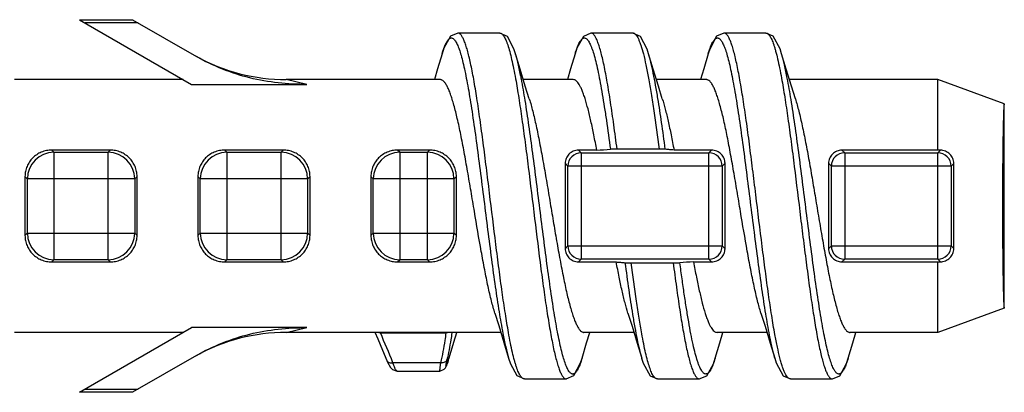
# Model space of a CAD drawing. Header units: millimetres. Extents: x 9.9 to 79.1, y 53.5 to 70.2.
# Tile 2 of 2: x 42.1 to 79.1, y 54.9 to 68.9. Entities that reach past the tile are written whole.
import ezdxf

# ---------------------------------------------------------------- set-up
doc = ezdxf.new("R2010")
doc.units = ezdxf.units.MM
doc.header["$LTSCALE"] = 8.064195
doc.layers.get('0').update_dxf_attribs({"linetype": 'CONTINUOUS'})

msp = doc.modelspace()

# ---------------------------------------------------------------- linework, layer by layer
at = {"color": 7, "linetype": 'Continuous'}
for p, q in [((44.332, 68.857), (48.545, 66.425)), ((44.334, 68.856), (46.334, 68.856)), ((46.332, 68.857), (48.732, 67.472)), ((46.545, 68.734), (44.545, 68.734)), ((60.135, 68.354), (58.558, 68.354)), ((60.131, 68.354), (60.135, 68.354)), ((65.133, 68.353), (63.557, 68.353)), ((63.558, 68.353), (63.557, 68.353)), ((65.131, 68.353), (65.133, 68.353)), ((70.132, 68.354), (68.555, 68.354)), ((68.558, 68.353), (68.555, 68.354)), ((57.964, 67.571), (57.796, 67.008)), ((60.897, 66.998), (60.725, 67.571)), ((62.964, 67.574), (62.796, 67.011)), ((67.965, 67.573), (67.796, 67.008)), ((70.897, 66.999), (70.725, 67.572)), ((57.796, 67.008), (57.673, 66.606)), ((62.796, 67.011), (62.673, 66.606)), ((67.796, 67.008), (67.673, 66.606)), ((60.944, 66.632), (60.942, 66.643)), ((60.944, 66.63), (60.942, 66.643)), ((48.231, 66.606), (41.894, 66.606)), ((48.545, 66.425), (52.884, 66.425)), ((57.894, 66.606), (52.107, 66.606)), ((52.884, 66.425), (52.107, 66.606)), ((62.894, 66.606), (61.016, 66.606)), ((67.894, 66.606), (66.016, 66.606)), ((76.594, 66.606), (71.016, 66.606)), ((79.094, 65.696), (76.594, 66.606)), ((76.594, 63.957), (76.594, 66.606)), ((79.094, 58.016), (79.094, 65.696)), ((45.494, 63.957), (43.293, 63.957)), ((43.376, 63.873), (43.293, 63.957)), ((43.376, 63.873), (43.376, 59.839)), ((43.376, 63.873), (45.411, 63.873)), ((45.494, 63.957), (45.411, 63.873)), ((45.411, 59.839), (45.411, 63.873)), ((51.994, 63.957), (49.793, 63.957)), ((49.876, 63.873), (49.793, 63.957)), ((49.876, 63.873), (51.911, 63.873)), ((49.876, 63.873), (49.876, 59.839)), ((51.994, 63.957), (51.911, 63.873)), ((51.911, 59.839), (51.911, 63.873)), ((57.494, 63.957), (56.293, 63.957)), ((56.376, 63.873), (56.293, 63.957)), ((56.376, 63.873), (57.411, 63.873)), ((56.376, 63.873), (56.376, 59.839)), ((57.494, 63.957), (57.411, 63.873)), ((57.411, 59.839), (57.411, 63.873)), ((63.779, 63.957), (63.093, 63.957)), ((63.194, 63.856), (63.093, 63.957)), ((63.194, 63.856), (67.994, 63.856)), ((63.194, 63.856), (63.194, 59.856)), ((66.117, 63.989), (64.54, 63.989)), ((68.094, 63.957), (66.681, 63.957)), ((68.094, 63.957), (67.994, 63.856)), ((67.994, 59.856), (67.994, 63.856)), ((76.594, 63.957), (72.993, 63.957)), ((73.094, 63.856), (72.993, 63.957)), ((73.094, 63.856), (76.594, 63.856)), ((73.094, 63.856), (73.094, 59.856)), ((76.694, 63.956), (76.594, 63.957)), ((76.694, 63.956), (76.594, 63.856)), ((76.594, 59.856), (76.594, 63.856)), ((62.589, 63.46), (62.694, 63.356)), ((68.494, 63.356), (62.694, 63.356)), ((62.694, 60.356), (62.694, 63.356)), ((68.494, 63.356), (68.598, 63.46)), ((68.494, 63.356), (68.494, 60.356)), ((72.489, 63.46), (72.594, 63.356)), ((77.094, 63.356), (72.594, 63.356)), ((72.594, 60.356), (72.594, 63.356)), ((77.094, 63.356), (77.194, 63.456)), ((77.094, 63.356), (77.094, 60.356)), ((42.287, 62.963), (42.377, 62.873)), ((46.411, 62.873), (46.501, 62.963)), ((48.787, 62.963), (48.877, 62.873)), ((52.911, 62.873), (53.001, 62.963)), ((55.287, 62.963), (55.377, 62.873)), ((58.411, 62.873), (58.501, 62.963)), ((42.377, 60.839), (42.377, 62.873)), ((46.411, 62.873), (42.377, 62.873)), ((46.411, 62.873), (46.411, 60.839)), ((52.911, 62.873), (48.877, 62.873)), ((48.877, 60.839), (48.877, 62.873)), ((52.911, 62.873), (52.911, 60.839)), ((58.411, 62.873), (55.377, 62.873)), ((55.377, 60.839), (55.377, 62.873)), ((58.411, 62.873), (58.411, 60.839)), ((42.377, 60.839), (42.287, 60.749)), ((42.377, 60.839), (46.411, 60.839)), ((46.501, 60.749), (46.411, 60.839)), ((48.877, 60.839), (48.787, 60.749)), ((48.877, 60.839), (52.911, 60.839)), ((53.001, 60.749), (52.911, 60.839)), ((55.377, 60.839), (55.287, 60.749)), ((55.377, 60.839), (58.411, 60.839)), ((58.501, 60.749), (58.411, 60.839)), ((62.694, 60.356), (62.589, 60.252)), ((62.694, 60.356), (68.494, 60.356)), ((68.598, 60.252), (68.494, 60.356)), ((72.594, 60.356), (72.489, 60.252)), ((72.594, 60.356), (77.094, 60.356)), ((77.194, 60.256), (77.094, 60.356)), ((43.293, 59.755), (43.376, 59.839)), ((43.293, 59.755), (45.494, 59.755)), ((45.411, 59.839), (43.376, 59.839)), ((45.411, 59.839), (45.494, 59.755)), ((49.793, 59.755), (49.876, 59.839)), ((49.793, 59.755), (51.994, 59.755)), ((51.911, 59.839), (49.876, 59.839)), ((51.911, 59.839), (51.994, 59.755)), ((56.293, 59.755), (56.376, 59.839)), ((56.293, 59.755), (57.494, 59.755)), ((57.411, 59.839), (56.376, 59.839)), ((57.411, 59.839), (57.494, 59.755)), ((63.093, 59.755), (63.194, 59.856)), ((63.093, 59.755), (64.508, 59.755)), ((67.994, 59.856), (63.194, 59.856)), ((65.072, 59.723), (66.649, 59.723)), ((67.41, 59.755), (68.094, 59.755)), ((67.994, 59.856), (68.094, 59.755)), ((72.993, 59.755), (73.094, 59.856)), ((72.993, 59.755), (76.594, 59.755)), ((76.594, 59.856), (73.094, 59.856)), ((76.594, 59.856), (76.694, 59.756)), ((76.594, 59.755), (76.694, 59.756)), ((76.594, 57.106), (76.594, 59.755)), ((79.094, 58.016), (76.594, 57.106)), ((48.231, 57.106), (41.894, 57.106)), ((44.332, 54.855), (48.545, 57.287)), ((52.884, 57.287), (48.545, 57.287)), ((52.107, 57.106), (52.884, 57.287)), ((60.173, 57.106), (52.107, 57.106)), ((55.648, 57.085), (58.104, 57.085)), ((58.331, 57.101), (58.329, 57.086)), ((58.331, 57.101), (58.329, 57.086)), ((58.403, 56.734), (58.517, 57.106)), ((65.174, 57.106), (63.296, 57.106)), ((63.396, 56.712), (63.516, 57.106)), ((70.173, 57.106), (68.296, 57.106)), ((68.398, 56.716), (68.517, 57.106)), ((76.594, 57.106), (73.296, 57.106)), ((73.396, 56.713), (73.516, 57.106)), ((58.228, 56.147), (58.403, 56.734)), ((60.289, 56.725), (60.464, 56.141)), ((63.225, 56.14), (63.396, 56.712)), ((68.226, 56.14), (68.398, 56.716)), ((70.296, 56.704), (70.464, 56.139)), ((73.225, 56.141), (73.396, 56.713)), ((48.732, 56.24), (46.332, 54.855)), ((57.909, 55.967), (56.117, 55.967)), ((58.127, 55.848), (58.231, 56.159)), ((56.278, 55.651), (57.873, 55.651)), ((58.127, 55.849), (58.127, 55.848)), ((58.127, 55.849), (58.127, 55.849)), ((61.057, 55.359), (62.634, 55.359)), ((62.631, 55.359), (62.634, 55.359)), ((66.058, 55.359), (66.056, 55.359)), ((66.056, 55.359), (67.632, 55.359)), ((67.631, 55.359), (67.632, 55.359)), ((71.058, 55.358), (71.055, 55.358)), ((71.055, 55.358), (72.631, 55.358)), ((46.334, 54.856), (44.334, 54.856)), ((44.545, 54.978), (46.545, 54.978))]:
    msp.add_line(p, q, dxfattribs=at)
for points in [[(58.558, 68.356), (58.278, 68.232), (58.032, 67.783), (57.963, 67.572)], [(60.726, 67.572), (60.666, 67.759), (60.417, 68.227), (60.131, 68.356)], [(63.558, 68.356), (63.277, 68.231), (63.032, 67.784), (62.963, 67.572)], [(65.726, 67.573), (65.67, 67.747), (65.415, 68.228), (65.131, 68.356)], [(68.558, 68.356), (68.281, 68.235), (68.022, 67.755), (67.964, 67.573)], [(70.726, 67.573), (70.666, 67.757), (70.409, 68.235), (70.131, 68.356)], [(66.239, 65.887), (66.091, 66.359), (65.895, 67.002), (65.724, 67.575)], [(61.242, 65.879), (61.092, 66.357), (60.897, 66.998)], [(71.241, 65.881), (71.092, 66.359), (70.897, 66.999)], [(59.95, 57.826), (60.094, 57.364), (60.289, 56.725)], [(64.95, 57.828), (65.102, 57.339), (65.297, 56.701), (65.465, 56.137)], [(69.948, 57.83), (70.102, 57.34), (70.296, 56.704)], [(55.438, 57.111), (55.543, 56.866), (55.725, 56.433), (55.886, 56.044)], [(55.886, 56.044), (55.912, 55.982), (56.028, 55.782), (56.105, 55.708), (56.277, 55.651)], [(60.463, 56.141), (60.532, 55.929), (60.777, 55.481), (61.058, 55.356)], [(62.631, 55.356), (62.918, 55.487), (63.17, 55.966), (63.226, 56.14)], [(65.464, 56.139), (65.523, 55.956), (65.782, 55.476), (66.058, 55.356)], [(67.631, 55.356), (67.908, 55.477), (68.158, 55.931), (68.226, 56.141)], [(70.464, 56.139), (70.522, 55.957), (70.779, 55.479), (71.058, 55.356)], [(72.631, 55.356), (72.906, 55.475), (73.159, 55.934), (73.226, 56.14)], [(57.874, 55.651), (58.045, 55.719), (58.09, 55.772), (58.127, 55.849)]]:
    msp.add_lwpolyline(points, dxfattribs=at)
for centre, radius, start, end in [((65.133, 68.256), 0.0996, 78.8729, 89.6686), ((52.106, 73.606), 7, 241.1752, 270.0013), ((43.377, 62.873), 1, 90.0212, 179.9788), ((45.411, 62.873), 1, 0.0212, 89.9788), ((49.877, 62.873), 1, 90.0212, 179.9788), ((51.911, 62.873), 1, 0.0212, 89.9788), ((56.377, 62.873), 1, 90.0212, 179.9788), ((57.411, 62.873), 1, 0.0212, 89.9788), ((63.194, 63.356), 0.5, 90.0238, 179.9762), ((56.872, 188.215), 124.45, 273.18172, 273.41683), ((67.993, 63.356), 0.5, 0.0238, 89.9762), ((73.094, 63.356), 0.5, 90.0238, 179.9762), ((76.593, 63.356), 0.5, 0.0238, 89.9762), ((43.377, 60.839), 1, 180.0212, 269.9788), ((45.411, 60.839), 1, 270.0212, 359.9788), ((49.877, 60.839), 1, 180.0212, 269.9788), ((51.911, 60.839), 1, 270.0212, 359.9788), ((56.377, 60.839), 1, 180.0212, 269.9788), ((57.411, 60.839), 1, 270.0212, 359.9788), ((63.194, 60.356), 0.5, 180.0238, 269.9762), ((67.993, 60.356), 0.5, 270.0238, 359.9762), ((73.094, 60.356), 0.5, 180.0238, 269.9762), ((76.593, 60.356), 0.5, 270.0238, 359.9762), ((74.21, -62.634), 122.578, 93.17992, 93.41861), ((52.106, 50.106), 7, 89.9987, 118.825), ((-7.022, 30.139), 68.218, 22.24835, 23.26638), ((54.084, 57.367), 4.32, 341.8785, 343.5911)]:
    msp.add_arc(centre, radius, start, end, dxfattribs=at)
for centre, major_axis, start_param, end_param in [((62.668, 61.856), (0, 4.75), 1.226274, 1.915319), ((68.52, 61.856), (0, 4.75), -1.915319, -1.226274), ((72.568, 61.856), (0, 4.75), 1.226274, 1.915319), ((77.119, 61.856), (0, 4.559), -1.929482, -1.212111), ((42.368, 61.856), (0, 4.75), 1.335589, 1.806004), ((46.42, 61.856), (0, 4.75), -1.806004, -1.335589), ((48.868, 61.856), (0, 4.75), 1.335589, 1.806004), ((52.92, 61.856), (0, 4.75), -1.806004, -1.335589), ((55.368, 61.856), (0, 4.75), 1.335589, 1.806004), ((58.42, 61.856), (0, 4.75), -1.806004, -1.335589)]:
    msp.add_ellipse(centre, major_axis=major_axis, ratio=0.017455, start_param=start_param, end_param=end_param, dxfattribs=at)
for points, knots in [([(57.963, 67.571), (57.985, 67.645), (58.027, 67.776), (58.089, 67.927), (58.139, 68.023), (58.175, 68.077), (58.21, 68.12), (58.246, 68.15), (58.283, 68.168), (58.321, 68.172), (58.358, 68.162), (58.395, 68.139), (58.431, 68.103), (58.466, 68.055), (58.501, 67.996), (58.552, 67.893), (58.613, 67.733), (58.683, 67.506), (58.754, 67.233), (58.824, 66.917), (58.895, 66.561), (58.966, 66.167), (59.037, 65.738), (59.134, 65.108), (59.253, 64.261), (59.394, 63.194), (59.534, 62.083), (59.675, 60.965), (59.815, 59.876), (59.955, 58.85), (60.095, 57.921), (60.196, 57.338), (60.248, 57.068)], [0, 0, 0, 0, 0.018957, 0.034219, 0.040474, 0.04584, 0.050377, 0.054184, 0.057437, 0.06041, 0.063459, 0.066919, 0.071026, 0.075916, 0.081661, 0.088301, 0.104333, 0.124073, 0.147451, 0.174307, 0.204462, 0.237717, 0.273809, 0.312453, 0.396209, 0.486368, 0.580093, 0.674424, 0.766377, 0.853062, 0.931748, 1, 1, 1, 1]), ([(60.46, 57.098), (60.417, 57.335), (60.334, 57.839), (60.217, 58.636), (60.1, 59.504), (59.941, 60.747), (59.787, 62.02), (59.63, 63.292), (59.512, 64.212), (59.395, 65.08), (59.278, 65.876), (59.178, 66.486), (59.096, 66.924), (59.037, 67.213), (58.978, 67.471), (58.919, 67.698), (58.86, 67.893), (58.802, 68.055), (58.744, 68.182), (58.692, 68.266), (58.65, 68.313), (58.62, 68.337), (58.589, 68.352), (58.568, 68.356), (58.558, 68.356)], [0, 0, 0, 0, 0.062804, 0.133345, 0.210107, 0.291423, 0.460522, 0.5446, 0.625897, 0.702645, 0.77315, 0.835927, 0.863976, 0.889609, 0.912708, 0.933164, 0.950877, 0.965802, 0.977956, 0.987429, 0.991241, 0.994518, 0.997379, 1, 1, 1, 1]), ([(60.135, 68.356), (60.147, 68.356), (60.174, 68.35), (60.212, 68.326), (60.249, 68.289), (60.286, 68.239), (60.322, 68.175), (60.359, 68.098), (60.395, 68.008), (60.447, 67.862), (60.51, 67.647), (60.583, 67.352), (60.656, 67.01), (60.702, 66.765), (60.726, 66.636)], [0, 0, 0, 0, 0.020198, 0.043114, 0.070595, 0.103678, 0.142901, 0.188545, 0.24075, 0.299578, 0.437092, 0.600499, 0.788585, 1, 1, 1, 1]), ([(63.07, 67.88), (63.082, 67.908), (63.106, 67.96), (63.144, 68.03), (63.181, 68.086), (63.219, 68.129), (63.258, 68.158), (63.298, 68.172), (63.339, 68.169), (63.378, 68.151), (63.417, 68.119), (63.455, 68.072), (63.492, 68.012), (63.53, 67.939), (63.568, 67.851), (63.621, 67.708), (63.686, 67.495), (63.761, 67.201), (63.837, 66.859), (63.912, 66.47), (63.987, 66.04), (64.063, 65.571), (64.167, 64.883), (64.24, 64.35), (64.289, 63.986)], [0, 0, 0, 0, 0.019303, 0.035988, 0.050146, 0.061959, 0.071762, 0.08018, 0.088192, 0.096908, 0.107201, 0.119603, 0.134414, 0.151801, 0.171849, 0.194575, 0.247999, 0.311849, 0.385758, 0.469119, 0.561196, 0.661234, 0.768377, 1, 1, 1, 1]), ([(64.54, 63.989), (64.501, 64.296), (64.422, 64.884), (64.302, 65.723), (64.181, 66.471), (64.077, 67.028), (63.991, 67.414), (63.931, 67.655), (63.87, 67.863), (63.81, 68.035), (63.75, 68.171), (63.697, 68.26), (63.653, 68.31), (63.622, 68.336), (63.59, 68.352), (63.568, 68.356), (63.558, 68.356)], [0, 0, 0, 0, 0.203957, 0.392138, 0.560121, 0.704209, 0.766245, 0.821173, 0.868788, 0.90893, 0.941534, 0.96681, 0.976935, 0.985607, 0.993137, 1, 1, 1, 1]), ([(65.152, 68.354), (65.189, 68.347), (65.243, 68.301), (65.297, 68.221), (65.344, 68.132), (65.39, 68.023), (65.457, 67.835), (65.5, 67.682), (65.528, 67.573)], [0, 0, 0, 0, 0.127441, 0.217874, 0.329529, 0.46351, 0.620063, 1, 1, 1, 1]), ([(67.964, 67.573), (67.986, 67.646), (68.028, 67.778), (68.09, 67.929), (68.141, 68.025), (68.176, 68.079), (68.212, 68.122), (68.248, 68.151), (68.285, 68.169), (68.323, 68.172), (68.361, 68.161), (68.398, 68.136), (68.434, 68.1), (68.469, 68.051), (68.505, 67.989), (68.556, 67.884), (68.617, 67.722), (68.688, 67.49), (68.758, 67.213), (68.829, 66.893), (68.9, 66.532), (68.972, 66.132), (69.043, 65.699), (69.141, 65.061), (69.261, 64.206), (69.402, 63.129), (69.543, 62.011), (69.685, 60.888), (69.826, 59.796), (69.967, 58.771), (70.107, 57.846), (70.208, 57.268), (70.261, 57.001)], [0, 0, 0, 0, 0.018926, 0.034122, 0.040345, 0.045682, 0.050188, 0.053962, 0.057187, 0.060153, 0.063222, 0.066724, 0.070885, 0.075842, 0.081669, 0.088401, 0.104636, 0.124587, 0.14819, 0.175285, 0.205684, 0.239178, 0.2755, 0.314365, 0.39851, 0.488943, 0.582792, 0.677055, 0.768725, 0.854877, 0.932779, 1, 1, 1, 1]), ([(70.472, 57.029), (70.429, 57.264), (70.346, 57.766), (70.228, 58.56), (70.11, 59.428), (69.95, 60.676), (69.795, 61.955), (69.637, 63.236), (69.519, 64.164), (69.401, 65.041), (69.283, 65.846), (69.182, 66.462), (69.099, 66.906), (69.04, 67.198), (68.98, 67.46), (68.921, 67.69), (68.862, 67.887), (68.803, 68.051), (68.745, 68.18), (68.693, 68.265), (68.65, 68.312), (68.62, 68.337), (68.589, 68.352), (68.568, 68.356), (68.558, 68.356)], [0, 0, 0, 0, 0.061969, 0.131864, 0.20818, 0.28922, 0.458247, 0.542478, 0.624015, 0.701059, 0.771899, 0.835005, 0.863217, 0.889003, 0.912241, 0.932817, 0.950636, 0.965657, 0.977886, 0.987402, 0.991225, 0.99451, 0.997376, 1, 1, 1, 1]), ([(70.132, 68.356), (70.193, 68.357), (70.263, 68.277), (70.318, 68.182), (70.355, 68.106), (70.392, 68.017), (70.429, 67.915), (70.465, 67.8), (70.516, 67.622), (70.579, 67.369), (70.652, 67.029), (70.698, 66.787), (70.721, 66.658)], [0, 0, 0, 0, 0.099715, 0.138859, 0.1845, 0.236775, 0.295736, 0.361384, 0.43369, 0.597865, 0.787093, 1, 1, 1, 1]), ([(62.964, 67.574), (62.97, 67.594), (62.994, 67.671), (63.019, 67.747), (63.039, 67.801)], [0, 0, 0, 0, 0.269483, 1, 1, 1, 1]), ([(63.039, 67.801), (63.042, 67.808), (63.052, 67.834), (63.062, 67.86), (63.07, 67.88)], [0, 0, 0, 0, 0.259437, 1, 1, 1, 1]), ([(52.884, 66.425), (52.523, 66.425), (51.8, 66.462), (50.731, 66.648), (49.696, 66.976), (49.044, 67.291), (48.732, 67.472)], [0, 0, 0, 0, 0.249995, 0.499998, 0.749987, 1, 1, 1, 1]), ([(60.942, 66.643), (60.909, 66.813), (60.845, 67.123), (60.768, 67.429), (60.728, 67.566)], [0, 0, 0, 0, 0.5491, 1, 1, 1, 1]), ([(65.528, 67.573), (65.563, 67.435), (65.632, 67.134), (65.69, 66.831), (65.72, 66.666)], [0, 0, 0, 0, 0.459074, 1, 1, 1, 1]), ([(66.074, 65.894), (66.047, 66.063), (65.992, 66.383), (65.906, 66.834), (65.82, 67.225), (65.758, 67.464), (65.726, 67.573)], [0, 0, 0, 0, 0.299687, 0.568201, 0.802467, 1, 1, 1, 1]), ([(70.937, 66.666), (70.905, 66.831), (70.843, 67.132), (70.767, 67.431), (70.728, 67.564)], [0, 0, 0, 0, 0.548288, 1, 1, 1, 1]), ([(60.726, 66.636), (60.768, 66.4), (60.852, 65.896), (60.969, 65.1), (61.086, 64.232), (61.245, 62.987), (61.438, 61.402), (61.632, 59.834), (61.793, 58.644), (61.91, 57.845), (62.011, 57.233), (62.093, 56.793), (62.152, 56.503), (62.211, 56.244), (62.27, 56.016), (62.329, 55.821), (62.387, 55.659), (62.445, 55.531), (62.497, 55.447), (62.54, 55.399), (62.57, 55.375), (62.6, 55.36), (62.621, 55.356), (62.631, 55.356)], [0, 0, 0, 0, 0.062556, 0.132899, 0.209539, 0.290782, 0.459893, 0.625417, 0.702259, 0.772877, 0.83574, 0.863824, 0.889494, 0.912625, 0.933099, 0.950825, 0.965771, 0.977946, 0.987429, 0.991241, 0.994518, 0.997379, 1, 1, 1, 1]), ([(63.226, 56.14), (63.204, 56.067), (63.162, 55.936), (63.101, 55.785), (63.05, 55.689), (63.015, 55.635), (62.979, 55.592), (62.943, 55.562), (62.907, 55.544), (62.869, 55.54), (62.831, 55.55), (62.795, 55.573), (62.759, 55.608), (62.724, 55.656), (62.688, 55.716), (62.638, 55.818), (62.577, 55.977), (62.507, 56.204), (62.437, 56.475), (62.366, 56.79), (62.296, 57.145), (62.225, 57.538), (62.154, 57.966), (62.057, 58.595), (61.937, 59.441), (61.797, 60.507), (61.657, 61.616), (61.516, 62.733), (61.376, 63.822), (61.236, 64.848), (61.096, 65.779), (60.996, 66.362), (60.944, 66.632)], [0, 0, 0, 0, 0.018938, 0.034186, 0.040442, 0.045813, 0.05035, 0.054155, 0.057405, 0.060376, 0.063422, 0.066875, 0.070967, 0.075842, 0.081573, 0.0882, 0.104198, 0.123881, 0.147201, 0.17401, 0.204114, 0.237311, 0.273363, 0.311978, 0.395675, 0.485809, 0.579529, 0.673896, 0.765918, 0.852717, 0.931547, 1, 1, 1, 1]), ([(65.72, 66.666), (65.755, 66.473), (65.824, 66.064), (65.96, 65.172), (66.054, 64.473), (66.117, 63.989)], [0, 0, 0, 0, 0.217756, 0.459488, 1, 1, 1, 1]), ([(70.721, 66.658), (70.764, 66.423), (70.848, 65.92), (70.965, 65.126), (71.083, 64.257), (71.242, 63.011), (71.397, 61.734), (71.555, 60.457), (71.673, 59.531), (71.791, 58.658), (71.908, 57.856), (72.009, 57.241), (72.091, 56.799), (72.151, 56.509), (72.21, 56.248), (72.269, 56.019), (72.328, 55.823), (72.386, 55.66), (72.445, 55.531), (72.497, 55.447), (72.539, 55.399), (72.569, 55.375), (72.6, 55.36), (72.621, 55.356), (72.631, 55.356)], [0, 0, 0, 0, 0.062266, 0.132388, 0.208863, 0.289998, 0.459049, 0.543225, 0.624676, 0.701612, 0.772337, 0.835323, 0.863481, 0.889212, 0.912399, 0.932932, 0.950716, 0.965705, 0.977909, 0.987412, 0.991231, 0.994513, 0.997377, 1, 1, 1, 1]), ([(73.226, 56.14), (73.204, 56.067), (73.162, 55.936), (73.1, 55.785), (73.05, 55.689), (73.014, 55.634), (72.979, 55.592), (72.943, 55.562), (72.906, 55.544), (72.868, 55.54), (72.83, 55.551), (72.794, 55.574), (72.758, 55.61), (72.722, 55.658), (72.687, 55.718), (72.636, 55.822), (72.575, 55.982), (72.505, 56.211), (72.434, 56.485), (72.364, 56.802), (72.293, 57.16), (72.222, 57.556), (72.151, 57.986), (72.053, 58.619), (71.934, 59.468), (71.793, 60.539), (71.652, 61.652), (71.511, 62.771), (71.371, 63.862), (71.23, 64.887), (71.09, 65.815), (70.99, 66.397), (70.937, 66.666)], [0, 0, 0, 0, 0.018946, 0.034182, 0.04043, 0.045794, 0.050325, 0.054122, 0.057365, 0.060336, 0.063391, 0.066863, 0.070983, 0.075892, 0.081662, 0.088332, 0.104429, 0.124235, 0.14768, 0.174609, 0.204843, 0.238175, 0.274336, 0.313051, 0.396934, 0.487181, 0.580947, 0.675258, 0.767124, 0.853639, 0.932073, 1, 1, 1, 1]), ([(59.95, 57.826), (59.902, 57.977), (59.811, 58.312), (59.685, 58.857), (59.559, 59.481), (59.385, 60.419), (59.22, 61.404), (59.052, 62.408), (58.924, 63.153), (58.798, 63.865), (58.672, 64.524), (58.546, 65.114), (58.436, 65.554), (58.347, 65.86), (58.284, 66.052), (58.221, 66.217), (58.157, 66.354), (58.094, 66.462), (58.03, 66.542), (57.973, 66.586), (57.927, 66.603), (57.904, 66.606), (57.894, 66.606)], [0, 0, 0, 0, 0.052105, 0.1141, 0.184539, 0.261697, 0.428321, 0.513582, 0.597277, 0.677289, 0.751612, 0.818411, 0.876073, 0.901054, 0.923296, 0.942708, 0.959246, 0.972947, 0.983963, 0.992685, 0.996445, 1, 1, 1, 1]), ([(63.779, 63.957), (63.743, 64.147), (63.673, 64.511), (63.565, 65.027), (63.456, 65.482), (63.362, 65.818), (63.285, 66.049), (63.23, 66.193), (63.175, 66.317), (63.12, 66.419), (63.065, 66.5), (63.01, 66.559), (62.953, 66.597), (62.913, 66.606), (62.894, 66.606)], [0, 0, 0, 0, 0.203019, 0.388445, 0.552796, 0.693371, 0.754056, 0.808076, 0.855311, 0.895761, 0.92964, 0.957455, 0.980259, 1, 1, 1, 1]), ([(69.949, 57.83), (69.901, 57.981), (69.809, 58.316), (69.684, 58.862), (69.558, 59.486), (69.384, 60.424), (69.219, 61.408), (69.051, 62.412), (68.924, 63.157), (68.797, 63.867), (68.672, 64.526), (68.546, 65.115), (68.436, 65.555), (68.347, 65.861), (68.283, 66.053), (68.22, 66.217), (68.157, 66.354), (68.094, 66.462), (68.03, 66.542), (67.973, 66.586), (67.927, 66.603), (67.905, 66.606), (67.894, 66.606)], [0, 0, 0, 0, 0.052197, 0.114261, 0.184752, 0.261941, 0.428561, 0.513803, 0.597472, 0.677454, 0.751741, 0.818502, 0.876135, 0.901105, 0.923337, 0.942738, 0.959262, 0.972949, 0.983954, 0.992673, 0.996437, 1, 1, 1, 1]), ([(61.242, 65.879), (61.289, 65.728), (61.381, 65.393), (61.506, 64.846), (61.632, 64.222), (61.759, 63.537), (61.886, 62.809), (62.012, 62.055), (62.138, 61.297), (62.266, 60.553), (62.392, 59.843), (62.518, 59.184), (62.644, 58.595), (62.753, 58.156), (62.843, 57.851), (62.906, 57.659), (62.97, 57.494), (63.033, 57.358), (63.096, 57.25), (63.159, 57.17), (63.217, 57.126), (63.263, 57.109), (63.285, 57.106), (63.296, 57.106)], [0, 0, 0, 0, 0.052266, 0.114381, 0.184909, 0.262122, 0.344092, 0.42876, 0.513993, 0.597644, 0.677601, 0.75186, 0.818587, 0.876189, 0.901149, 0.923375, 0.94277, 0.959284, 0.972958, 0.983954, 0.99267, 0.996436, 1, 1, 1, 1]), ([(66.353, 63.986), (66.308, 64.32), (66.22, 64.957), (66.124, 65.592), (66.074, 65.894)], [0, 0, 0, 0, 0.524478, 1, 1, 1, 1]), ([(66.239, 65.887), (66.279, 65.759), (66.357, 65.479), (66.466, 65.025), (66.576, 64.51), (66.646, 64.147), (66.681, 63.957)], [0, 0, 0, 0, 0.202866, 0.43996, 0.707342, 1, 1, 1, 1]), ([(71.241, 65.881), (71.289, 65.73), (71.38, 65.395), (71.505, 64.849), (71.632, 64.225), (71.759, 63.54), (71.885, 62.811), (72.011, 62.057), (72.138, 61.299), (72.266, 60.555), (72.392, 59.844), (72.518, 59.186), (72.644, 58.596), (72.753, 58.156), (72.843, 57.851), (72.906, 57.659), (72.969, 57.495), (73.032, 57.358), (73.096, 57.25), (73.159, 57.17), (73.217, 57.126), (73.263, 57.109), (73.285, 57.106), (73.296, 57.106)], [0, 0, 0, 0, 0.052219, 0.114299, 0.1848, 0.261997, 0.343962, 0.428634, 0.513874, 0.597532, 0.677503, 0.751781, 0.818532, 0.876154, 0.90112, 0.923348, 0.942747, 0.959267, 0.97295, 0.983953, 0.992672, 0.996436, 1, 1, 1, 1]), ([(79.094, 65.696), (79.092, 65.697), (79.09, 65.692), (79.089, 65.687), (79.087, 65.679), (79.085, 65.669), (79.083, 65.651), (79.08, 65.624), (79.077, 65.583), (79.074, 65.534), (79.071, 65.475), (79.066, 65.38), (79.061, 65.24), (79.056, 65.047), (79.051, 64.824), (79.046, 64.571), (79.041, 64.293), (79.037, 63.99), (79.034, 63.667), (79.03, 63.204), (79.027, 62.599), (79.026, 61.856), (79.027, 61.114), (79.03, 60.508), (79.034, 60.045), (79.037, 59.722), (79.041, 59.419), (79.046, 59.141), (79.051, 58.888), (79.056, 58.665), (79.061, 58.472), (79.066, 58.332), (79.071, 58.237), (79.074, 58.178), (79.077, 58.129), (79.08, 58.089), (79.083, 58.061), (79.085, 58.043), (79.087, 58.033), (79.089, 58.025), (79.09, 58.02), (79.092, 58.015), (79.094, 58.016)], [0, 0, 0, 0, 0.000622, 0.001335, 0.002339, 0.00364, 0.005238, 0.009326, 0.014605, 0.02106, 0.028675, 0.037432, 0.05829, 0.08343, 0.112613, 0.145554, 0.181935, 0.221404, 0.263577, 0.308047, 0.402127, 0.499998, 0.597868, 0.691947, 0.736417, 0.77859, 0.81806, 0.854441, 0.887383, 0.916566, 0.941707, 0.962567, 0.971324, 0.978939, 0.985395, 0.990673, 0.994762, 0.99636, 0.997661, 0.998665, 0.999378, 1, 1, 1, 1]), ([(43.293, 63.957), (43.226, 63.957), (43.092, 63.943), (42.9, 63.884), (42.725, 63.79), (42.574, 63.665), (42.45, 63.515), (42.358, 63.344), (42.301, 63.158), (42.287, 63.028), (42.287, 62.963)], [0, 0, 0, 0, 0.128469, 0.255927, 0.381659, 0.505849, 0.629029, 0.751973, 0.875522, 1, 1, 1, 1]), ([(46.501, 62.963), (46.5, 63.028), (46.487, 63.158), (46.429, 63.344), (46.337, 63.515), (46.213, 63.665), (46.062, 63.79), (45.887, 63.884), (45.696, 63.943), (45.561, 63.957), (45.494, 63.957)], [0, 0, 0, 0, 0.124478, 0.248027, 0.370971, 0.494151, 0.618341, 0.744074, 0.871531, 1, 1, 1, 1]), ([(49.793, 63.957), (49.726, 63.957), (49.592, 63.943), (49.4, 63.884), (49.225, 63.79), (49.074, 63.665), (48.95, 63.515), (48.858, 63.344), (48.801, 63.158), (48.787, 63.028), (48.787, 62.963)], [0, 0, 0, 0, 0.128469, 0.255927, 0.381659, 0.505849, 0.629029, 0.751973, 0.875522, 1, 1, 1, 1]), ([(53.001, 62.963), (53, 63.028), (52.987, 63.158), (52.929, 63.344), (52.837, 63.515), (52.713, 63.665), (52.562, 63.79), (52.387, 63.884), (52.196, 63.943), (52.061, 63.957), (51.994, 63.957)], [0, 0, 0, 0, 0.124478, 0.248027, 0.370971, 0.494151, 0.618341, 0.744074, 0.871531, 1, 1, 1, 1]), ([(56.293, 63.957), (56.226, 63.957), (56.092, 63.943), (55.9, 63.884), (55.725, 63.79), (55.574, 63.665), (55.45, 63.515), (55.358, 63.344), (55.301, 63.158), (55.287, 63.028), (55.287, 62.963)], [0, 0, 0, 0, 0.128469, 0.255927, 0.381659, 0.505849, 0.629029, 0.751973, 0.875522, 1, 1, 1, 1]), ([(58.501, 62.963), (58.5, 63.028), (58.487, 63.158), (58.429, 63.344), (58.337, 63.515), (58.213, 63.665), (58.062, 63.79), (57.887, 63.884), (57.696, 63.943), (57.561, 63.957), (57.494, 63.957)], [0, 0, 0, 0, 0.124478, 0.248027, 0.370971, 0.494151, 0.618341, 0.744074, 0.871531, 1, 1, 1, 1]), ([(63.093, 63.957), (63.026, 63.957), (62.892, 63.929), (62.725, 63.816), (62.616, 63.652), (62.59, 63.524), (62.589, 63.46)], [0, 0, 0, 0, 0.258828, 0.510658, 0.755995, 1, 1, 1, 1]), ([(64.54, 63.989), (64.488, 63.989), (64.416, 63.989), (64.332, 63.988), (64.301, 63.987), (64.289, 63.986)], [0, 0, 0, 0, 0.627976, 0.856758, 1, 1, 1, 1]), ([(66.353, 63.986), (66.343, 63.987), (66.315, 63.988), (66.264, 63.989), (66.195, 63.989), (66.144, 63.989), (66.117, 63.989)], [0, 0, 0, 0, 0.126563, 0.352243, 0.655236, 1, 1, 1, 1]), ([(66.681, 63.957), (66.629, 63.962), (66.52, 63.972), (66.41, 63.981), (66.353, 63.986)], [0, 0, 0, 0, 0.476538, 1, 1, 1, 1]), ([(68.598, 63.46), (68.598, 63.524), (68.572, 63.652), (68.462, 63.816), (68.296, 63.929), (68.162, 63.957), (68.094, 63.957)], [0, 0, 0, 0, 0.244006, 0.489343, 0.741174, 1, 1, 1, 1]), ([(72.993, 63.957), (72.926, 63.957), (72.792, 63.929), (72.625, 63.816), (72.516, 63.652), (72.49, 63.524), (72.489, 63.46)], [0, 0, 0, 0, 0.258828, 0.510658, 0.755995, 1, 1, 1, 1]), ([(77.194, 63.456), (77.193, 63.52), (77.167, 63.65), (77.056, 63.817), (76.889, 63.929), (76.757, 63.955), (76.694, 63.956)], [0, 0, 0, 0, 0.244878, 0.498437, 0.754149, 1, 1, 1, 1]), ([(42.287, 60.749), (42.287, 60.684), (42.301, 60.554), (42.358, 60.368), (42.45, 60.197), (42.574, 60.047), (42.725, 59.922), (42.9, 59.828), (43.092, 59.769), (43.226, 59.755), (43.293, 59.755)], [0, 0, 0, 0, 0.124478, 0.248027, 0.370971, 0.494151, 0.618341, 0.744074, 0.871531, 1, 1, 1, 1]), ([(45.494, 59.755), (45.561, 59.755), (45.696, 59.769), (45.887, 59.828), (46.062, 59.922), (46.213, 60.047), (46.337, 60.197), (46.429, 60.368), (46.487, 60.554), (46.5, 60.684), (46.501, 60.749)], [0, 0, 0, 0, 0.128469, 0.255927, 0.381659, 0.505849, 0.629029, 0.751973, 0.875522, 1, 1, 1, 1]), ([(48.787, 60.749), (48.787, 60.684), (48.801, 60.554), (48.858, 60.368), (48.95, 60.197), (49.074, 60.047), (49.225, 59.922), (49.4, 59.828), (49.592, 59.769), (49.726, 59.755), (49.793, 59.755)], [0, 0, 0, 0, 0.124478, 0.248027, 0.370971, 0.494151, 0.618341, 0.744074, 0.871531, 1, 1, 1, 1]), ([(51.994, 59.755), (52.061, 59.755), (52.196, 59.769), (52.387, 59.828), (52.562, 59.922), (52.713, 60.047), (52.837, 60.197), (52.929, 60.368), (52.987, 60.554), (53, 60.684), (53.001, 60.749)], [0, 0, 0, 0, 0.128469, 0.255927, 0.381659, 0.505849, 0.629029, 0.751973, 0.875522, 1, 1, 1, 1]), ([(55.287, 60.749), (55.287, 60.684), (55.301, 60.554), (55.358, 60.368), (55.45, 60.197), (55.574, 60.047), (55.725, 59.922), (55.9, 59.828), (56.092, 59.769), (56.226, 59.755), (56.293, 59.755)], [0, 0, 0, 0, 0.124478, 0.248027, 0.370971, 0.494151, 0.618341, 0.744074, 0.871531, 1, 1, 1, 1]), ([(57.494, 59.755), (57.561, 59.755), (57.696, 59.769), (57.887, 59.828), (58.062, 59.922), (58.213, 60.047), (58.337, 60.197), (58.429, 60.368), (58.487, 60.554), (58.5, 60.684), (58.501, 60.749)], [0, 0, 0, 0, 0.128469, 0.255927, 0.381659, 0.505849, 0.629029, 0.751973, 0.875522, 1, 1, 1, 1]), ([(62.589, 60.252), (62.59, 60.188), (62.616, 60.06), (62.725, 59.896), (62.892, 59.783), (63.026, 59.755), (63.093, 59.755)], [0, 0, 0, 0, 0.244006, 0.489343, 0.741174, 1, 1, 1, 1]), ([(68.094, 59.755), (68.162, 59.755), (68.296, 59.783), (68.462, 59.896), (68.572, 60.06), (68.598, 60.188), (68.598, 60.252)], [0, 0, 0, 0, 0.258828, 0.510658, 0.755995, 1, 1, 1, 1]), ([(72.489, 60.252), (72.49, 60.188), (72.516, 60.06), (72.625, 59.896), (72.792, 59.783), (72.926, 59.755), (72.993, 59.755)], [0, 0, 0, 0, 0.244006, 0.489343, 0.741174, 1, 1, 1, 1]), ([(76.694, 59.756), (76.757, 59.757), (76.889, 59.783), (77.056, 59.895), (77.167, 60.062), (77.193, 60.192), (77.194, 60.256)], [0, 0, 0, 0, 0.245853, 0.501567, 0.755125, 1, 1, 1, 1]), ([(64.508, 59.755), (64.56, 59.75), (64.67, 59.74), (64.779, 59.731), (64.837, 59.726)], [0, 0, 0, 0, 0.477134, 1, 1, 1, 1]), ([(64.95, 57.828), (64.91, 57.955), (64.831, 58.235), (64.722, 58.689), (64.614, 59.203), (64.544, 59.566), (64.508, 59.755)], [0, 0, 0, 0, 0.203033, 0.440158, 0.707473, 1, 1, 1, 1]), ([(64.837, 59.726), (64.882, 59.385), (64.972, 58.737), (65.07, 58.09), (65.121, 57.783)], [0, 0, 0, 0, 0.52523, 1, 1, 1, 1]), ([(64.837, 59.726), (64.847, 59.725), (64.874, 59.725), (64.926, 59.723), (64.994, 59.723), (65.045, 59.723), (65.072, 59.723)], [0, 0, 0, 0, 0.126576, 0.352255, 0.655248, 1, 1, 1, 1]), ([(65.467, 57.056), (65.432, 57.249), (65.364, 57.657), (65.228, 58.545), (65.135, 59.241), (65.072, 59.723)], [0, 0, 0, 0, 0.218035, 0.459805, 1, 1, 1, 1]), ([(66.649, 59.723), (66.702, 59.723), (66.773, 59.723), (66.857, 59.725), (66.888, 59.725), (66.9, 59.726)], [0, 0, 0, 0, 0.627965, 0.85675, 1, 1, 1, 1]), ([(66.649, 59.723), (66.689, 59.416), (66.767, 58.828), (66.888, 57.989), (67.008, 57.241), (67.112, 56.684), (67.198, 56.298), (67.259, 56.057), (67.319, 55.849), (67.38, 55.677), (67.44, 55.541), (67.493, 55.452), (67.537, 55.402), (67.568, 55.376), (67.599, 55.36), (67.621, 55.356), (67.631, 55.356)], [0, 0, 0, 0, 0.203961, 0.392127, 0.560124, 0.704189, 0.766221, 0.82118, 0.868805, 0.908909, 0.941501, 0.966813, 0.976949, 0.985619, 0.993141, 1, 1, 1, 1]), ([(68.226, 56.141), (68.201, 56.057), (68.163, 55.94), (68.105, 55.797), (68.064, 55.713), (68.023, 55.645), (67.982, 55.594), (67.94, 55.559), (67.896, 55.541), (67.851, 55.542), (67.808, 55.563), (67.766, 55.6), (67.725, 55.653), (67.684, 55.723), (67.643, 55.809), (67.602, 55.911), (67.544, 56.079), (67.473, 56.327), (67.392, 56.67), (67.31, 57.068), (67.228, 57.519), (67.146, 58.016), (67.063, 58.555), (66.981, 59.13), (66.927, 59.524), (66.9, 59.726)], [0, 0, 0, 0, 0.051402, 0.072677, 0.091016, 0.106484, 0.119246, 0.129659, 0.13839, 0.146537, 0.155431, 0.16613, 0.179244, 0.195077, 0.213779, 0.235424, 0.260041, 0.318107, 0.387566, 0.467842, 0.558174, 0.657612, 0.765167, 0.879704, 1, 1, 1, 1]), ([(67.41, 59.755), (67.446, 59.565), (67.516, 59.201), (67.625, 58.685), (67.734, 58.23), (67.827, 57.894), (67.904, 57.663), (67.959, 57.519), (68.014, 57.395), (68.069, 57.293), (68.124, 57.212), (68.179, 57.153), (68.236, 57.115), (68.277, 57.106), (68.296, 57.106)], [0, 0, 0, 0, 0.203017, 0.388449, 0.552807, 0.69337, 0.754042, 0.808053, 0.855294, 0.895768, 0.929678, 0.957506, 0.980293, 1, 1, 1, 1]), ([(65.121, 57.783), (65.148, 57.618), (65.202, 57.304), (65.287, 56.863), (65.371, 56.48), (65.432, 56.245), (65.464, 56.139)], [0, 0, 0, 0, 0.299295, 0.567575, 0.801863, 1, 1, 1, 1]), ([(48.732, 56.24), (49.044, 56.421), (49.696, 56.736), (50.731, 57.064), (51.801, 57.25), (52.523, 57.287), (52.884, 57.287)], [0, 0, 0, 0, 0.250008, 0.500008, 0.750012, 1, 1, 1, 1]), ([(58.104, 57.085), (58.093, 56.992), (58.041, 56.617), (57.969, 56.245), (57.909, 55.967)], [0, 0, 0, 0, 0.249073, 1, 1, 1, 1]), ([(58.189, 57.106), (58.169, 57.096), (58.141, 57.087), (58.111, 57.085), (58.104, 57.085)], [0, 0, 0, 0, 0.749245, 1, 1, 1, 1]), ([(58.329, 57.086), (58.318, 57), (58.269, 56.66), (58.203, 56.321), (58.148, 56.069)], [0, 0, 0, 0, 0.249345, 1, 1, 1, 1]), ([(60.248, 57.068), (60.281, 56.898), (60.344, 56.59), (60.421, 56.284), (60.462, 56.147)], [0, 0, 0, 0, 0.549082, 1, 1, 1, 1]), ([(61.057, 55.356), (61.045, 55.356), (61.018, 55.361), (60.979, 55.384), (60.942, 55.421), (60.905, 55.471), (60.868, 55.535), (60.831, 55.613), (60.794, 55.705), (60.757, 55.809), (60.72, 55.928), (60.668, 56.11), (60.604, 56.37), (60.53, 56.718), (60.484, 56.967), (60.46, 57.098)], [0, 0, 0, 0, 0.020062, 0.042707, 0.069859, 0.102649, 0.141653, 0.187149, 0.239268, 0.298056, 0.363511, 0.4356, 0.599303, 0.787933, 1, 1, 1, 1]), ([(66.056, 55.356), (66.043, 55.356), (66.016, 55.362), (65.979, 55.385), (65.942, 55.421), (65.906, 55.47), (65.869, 55.533), (65.817, 55.642), (65.754, 55.812), (65.682, 56.055), (65.609, 56.347), (65.537, 56.686), (65.491, 56.928), (65.467, 57.056)], [0, 0, 0, 0, 0.020277, 0.043202, 0.070639, 0.103653, 0.1428, 0.188374, 0.299287, 0.436769, 0.600144, 0.78831, 1, 1, 1, 1]), ([(70.261, 57.001), (70.292, 56.844), (70.352, 56.558), (70.424, 56.275), (70.461, 56.148)], [0, 0, 0, 0, 0.546732, 1, 1, 1, 1]), ([(70.66, 56.145), (70.626, 56.279), (70.559, 56.573), (70.502, 56.869), (70.472, 57.029)], [0, 0, 0, 0, 0.460102, 1, 1, 1, 1]), ([(55.886, 56.044), (55.893, 56.027), (55.918, 55.994), (55.976, 55.966), (56.045, 55.957), (56.094, 55.962), (56.117, 55.968)], [0, 0, 0, 0, 0.207874, 0.448996, 0.720957, 1, 1, 1, 1]), ([(56.278, 55.651), (56.272, 55.651), (56.259, 55.656), (56.241, 55.673), (56.223, 55.7), (56.203, 55.736), (56.182, 55.782), (56.152, 55.859), (56.131, 55.923), (56.117, 55.967)], [0, 0, 0, 0, 0.046731, 0.111751, 0.20024, 0.313432, 0.451134, 0.612588, 1, 1, 1, 1]), ([(57.909, 55.967), (57.905, 55.944), (57.898, 55.899), (57.888, 55.837), (57.881, 55.782), (57.875, 55.737), (57.872, 55.701), (57.87, 55.675), (57.87, 55.66), (57.871, 55.653), (57.872, 55.651), (57.873, 55.651)], [0, 0, 0, 0, 0.223231, 0.422363, 0.594698, 0.737943, 0.85075, 0.931966, 0.980981, 0.993704, 1, 1, 1, 1]), ([(58.148, 56.069), (58.142, 56.051), (58.117, 56.017), (58.059, 55.981), (57.987, 55.965), (57.935, 55.964), (57.909, 55.967)], [0, 0, 0, 0, 0.203864, 0.443805, 0.71724, 1, 1, 1, 1]), ([(58.11, 55.853), (58.111, 55.864), (58.114, 55.891), (58.126, 55.964), (58.139, 56.024), (58.148, 56.069)], [0, 0, 0, 0, 0.154776, 0.376778, 1, 1, 1, 1]), ([(58.189, 56.024), (58.185, 56.01), (58.168, 55.959), (58.149, 55.907), (58.134, 55.87)], [0, 0, 0, 0, 0.26544, 1, 1, 1, 1]), ([(71.055, 55.356), (71.038, 55.356), (71, 55.368), (70.95, 55.41), (70.901, 55.475), (70.853, 55.564), (70.804, 55.676), (70.755, 55.812), (70.707, 55.97), (70.676, 56.084), (70.66, 56.145)], [0, 0, 0, 0, 0.055883, 0.124121, 0.211674, 0.321626, 0.455187, 0.612784, 0.794472, 1, 1, 1, 1]), ([(58.134, 55.87), (58.132, 55.865), (58.129, 55.856), (58.124, 55.846), (58.12, 55.839), (58.118, 55.836), (58.116, 55.833), (58.115, 55.831), (58.113, 55.831), (58.112, 55.831), (58.111, 55.832), (58.11, 55.836), (58.109, 55.843), (58.11, 55.849), (58.11, 55.853)], [0, 0, 0, 0, 0.240582, 0.426485, 0.499031, 0.558115, 0.604011, 0.637372, 0.660036, 0.6777, 0.700312, 0.733699, 0.839258, 1, 1, 1, 1])]:
    msp.add_open_spline(points, degree=3, knots=knots, dxfattribs=at)
msp.add_open_spline([(55.648, 57.085), (55.617, 57.085), (55.585, 57.093), (55.556, 57.106)], degree=3, dxfattribs=at)

doc.saveas('drawing.dxf')
